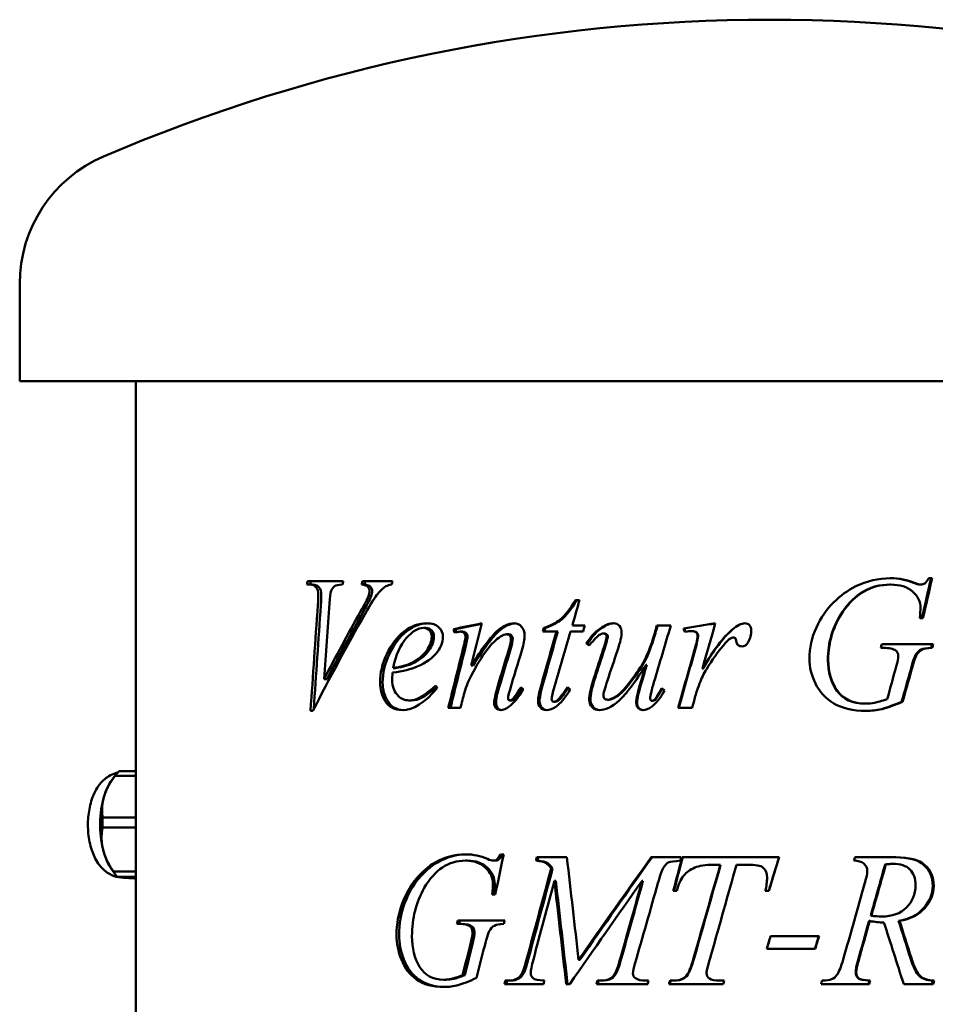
# Model space of a CAD drawing. Header units: millimetres. Extents: x 228 to 1032, y 240 to 651.
# Tile 3 of 4: x 656 to 872, y 418 to 651. Entities that reach past the tile are written whole.
import ezdxf

# ---------------------------------------------------------------- set-up
doc = ezdxf.new("R2010")
doc.units = ezdxf.units.MM
doc.header["$LTSCALE"] = 3
doc.layers.add('Widoczne (ISO)', color=7, linetype='Continuous', lineweight=50)

msp = doc.modelspace()

# ---------------------------------------------------------------- linework, layer by layer
at = {"layer": 'Widoczne (ISO)'}
for p, q in [((655.79, 565.25), (655.79, 588.25)), ((1010.79, 565.25), (655.79, 565.25)), ((683.29, 375.25), (683.29, 565.25)), ((732.39, 517.91), (723.94, 517.91)), ((744, 517.91), (736.93, 517.91)), ((867.35, 517.52), (867.58, 517.52)), ((871.74, 518.6), (870.96, 518.6)), ((723.79, 517.1), (724.34, 517.1)), ((725.07, 517.1), (724.34, 517.1)), ((737.37, 517.1), (736.73, 517.1)), ((861.69, 517.1), (861.88, 517.1)), ((868.85, 517.1), (869.08, 517.1)), ((738.96, 514.34), (738.33, 514.34)), ((788.3, 513.45), (787.36, 513.45)), ((868.8, 509.14), (869.58, 509.14)), ((751.9, 506.84), (751.36, 506.84)), ((758.98, 506.57), (758.48, 506.57)), ((760.63, 505.98), (760.15, 505.98)), ((779.64, 506), (782.82, 506)), ((780.21, 506.88), (779.85, 506.88)), ((783.15, 506), (782.82, 506)), ((786.18, 506), (789.16, 506)), ((789.52, 507.42), (786.59, 507.42)), ((793.83, 506.98), (793.56, 506.98)), ((806.26, 505.59), (806.08, 505.59)), ((809.9, 507.42), (806.59, 507.42)), ((813.04, 506.71), (812.9, 506.71)), ((814.92, 506.1), (814.8, 506.1)), ((816.03, 505.76), (815.92, 505.76)), ((771.49, 505.34), (771.08, 505.34)), ((790.18, 503.21), (789.89, 503.21)), ((794.3, 505.51), (794.04, 505.51)), ((824.79, 504.56), (824.73, 504.56)), ((825.4, 503.82), (825.34, 503.82)), ((859.59, 502.13), (860.19, 502.13)), ((871.98, 502.99), (859.83, 502.99)), ((871.51, 502.13), (871.77, 502.13)), ((744.77, 497.35), (744.17, 497.35)), ((763.11, 497.96), (762.64, 497.96)), ((804.23, 498.13), (804.03, 498.13)), ((817.46, 497.18), (817.36, 497.18)), ((728.54, 494.75), (727.84, 494.75)), ((748.49, 489.7), (747.92, 489.7)), ((772.22, 489.65), (771.81, 489.65)), ((772.73, 489.92), (772.33, 489.92)), ((782.53, 489.36), (782.19, 489.36)), ((783.75, 490.09), (783.42, 490.09)), ((795.22, 489.87), (794.96, 489.87)), ((805.61, 489.56), (805.43, 489.56)), ((864.53, 489.38), (864.74, 489.38)), ((724.63, 487.23), (725.19, 487.23)), ((757.23, 487.91), (760.1, 487.91)), ((811.62, 487.91), (814.97, 487.91)), ((855.86, 488.94), (856.01, 488.94)), ((679.34, 472.97), (683.29, 472.97)), ((677.59, 470.84), (678.42, 471.94)), ((678.36, 471.86), (683.29, 471.86)), ((675.43, 461.97), (683.29, 461.97)), ((675.39, 459.6), (683.29, 459.6)), ((770.35, 453.27), (769.62, 453.27)), ((785.3, 452.59), (778.19, 452.59)), ((812.26, 452.59), (805.27, 452.59)), ((812.26, 452.59), (812.26, 451.78)), ((835.55, 452.59), (812.58, 452.59)), ((863.12, 452.59), (853.48, 452.59)), ((677.59, 449.66), (678.42, 448.56)), ((761.79, 451.78), (761.31, 451.78)), ((768.31, 451.78), (767.87, 451.78)), ((778.36, 451.78), (777.99, 451.78)), ((781.93, 449.91), (781.58, 449.91)), ((819.9, 450.8), (821.61, 450.8)), ((821.69, 450.8), (821.61, 450.8)), ((825.43, 450.8), (827.9, 450.8)), ((827.94, 450.8), (827.9, 450.8)), ((860.6, 450.85), (860.78, 450.85)), ((862.23, 451.02), (862.42, 451.02)), ((677.95, 449.25), (683.29, 449.25)), ((678.89, 447.99), (683.29, 447.99)), ((680.34, 447.75), (680.6, 447.75)), ((782.68, 447), (782.34, 447)), ((803.31, 447), (803.11, 447)), ((767.61, 443.81), (768.34, 443.81)), ((810.49, 444.62), (811.29, 444.62)), ((832.26, 444.62), (833.07, 444.62)), ((857.2, 438.76), (857.36, 438.76)), ((859.64, 438.57), (859.82, 438.57)), ((759.28, 436.8), (759.81, 436.8)), ((770.58, 437.66), (759.49, 437.66)), ((760.3, 436.8), (759.81, 436.8)), ((762.93, 436.16), (762.46, 436.16)), ((856.81, 437.51), (856.97, 437.51)), ((863.82, 437.51), (864.03, 437.51)), ((844.97, 433.89), (833.51, 433.89)), ((832.61, 430.94), (844.07, 430.94)), ((775.92, 427.51), (775.54, 427.51)), ((788.38, 428.32), (788.08, 428.32)), ((854.16, 427.98), (854.3, 427.98)), ((761.11, 424.67), (760.63, 424.67)), ((774.58, 424.4), (774.18, 424.4)), ((756.66, 423.62), (756.15, 423.62)), ((770.53, 422.59), (779.75, 422.59)), ((771.29, 423.4), (770.73, 423.4)), ((771.7, 423.4), (771.29, 423.4)), ((785.14, 422.59), (786, 422.59)), ((792.3, 422.59), (804.43, 422.59)), ((793.1, 423.4), (792.51, 423.4)), ((793.37, 423.4), (793.1, 423.4)), ((795.82, 423.89), (795.57, 423.89)), ((804.62, 423.4), (804.12, 423.4)), ((809.47, 422.59), (822.3, 422.59)), ((810.3, 423.4), (809.71, 423.4)), ((810.45, 423.4), (810.3, 423.4)), ((813.05, 423.96), (812.92, 423.96)), ((822.54, 423.4), (821.54, 423.4)), ((845.46, 422.59), (856.85, 422.59)), ((854.28, 423.91), (854.42, 423.91)), ((856.91, 423.4), (857.07, 423.4)), ((865.01, 422.59), (871.99, 422.59)), ((871.97, 423.4), (872.23, 423.4))]:
    msp.add_line(p, q, dxfattribs=at)
for centre, radius, start, end in [((833.29, 250.75), 400, 66.7905, 113.2095), ((688.57, 588.25), 32.78, 113.2095, 180)]:
    msp.add_arc(centre, radius, start, end, dxfattribs=at)
for centre, major_axis, start_param, end_param in [((681.86, 460.25), (0, -13.8), 3.540349, 3.712468), ((680.71, 460.25), (0, 12.5), 0.560618, 1.008414), ((680.71, 460.25), (0, 12.5), 1.008414, 2.055612), ((681.86, 460.25), (0, -13.8), 4.587546, 4.759666), ((680.71, 460.25), (0, 12.5), 2.055612, 2.580975), ((681.86, 460.25), (0, -13.8), 5.634744, 5.806863)]:
    msp.add_ellipse(centre, major_axis=major_axis, ratio=0.469472, start_param=start_param, end_param=end_param, dxfattribs=at)
for points in [[(723.79, 517.1), (723.84, 517.37), (723.89, 517.64), (723.94, 517.91)], [(724.52, 517.1), (724.57, 517.37), (724.62, 517.64), (724.67, 517.91)], [(732.39, 517.91), (732.33, 517.64), (732.27, 517.37), (732.21, 517.1)], [(736.73, 517.1), (736.79, 517.37), (736.86, 517.64), (736.93, 517.91)], [(737.37, 517.1), (737.44, 517.37), (737.51, 517.64), (737.58, 517.91)], [(744, 517.91), (743.94, 517.64), (743.88, 517.37), (743.82, 517.1)], [(853.68, 516.69), (856.31, 517.96), (859.04, 518.6), (861.88, 518.6)], [(861.78, 518.6), (863.83, 518.59), (865.69, 518.23), (867.35, 517.52)], [(861.88, 518.6), (863.98, 518.6), (865.88, 518.24), (867.58, 517.52)], [(867.35, 517.52), (868.03, 517.24), (868.53, 517.1), (868.85, 517.1)], [(867.58, 517.52), (868.27, 517.24), (868.77, 517.1), (869.08, 517.1)], [(871.49, 518.6), (870.77, 515.45), (870.06, 512.29), (869.34, 509.14)], [(871.74, 518.6), (871.03, 515.45), (870.31, 512.29), (869.58, 509.14)], [(729.44, 515.41), (729.33, 515.09), (729.22, 514.16), (729.12, 512.64)], [(738.33, 514.34), (738.49, 514.79), (738.58, 515.19), (738.58, 515.54)], [(738.96, 514.34), (739.13, 514.79), (739.21, 515.19), (739.21, 515.54)], [(743.82, 517.1), (743.24, 517.04), (742.79, 516.9), (742.45, 516.69)], [(861.69, 517.1), (857.16, 517.1), (853.43, 514.96), (850.53, 510.66)], [(861.88, 517.1), (857.32, 517.1), (853.57, 514.96), (850.64, 510.66)], [(726.35, 512.2), (726.43, 513.48), (726.47, 514.34), (726.47, 514.78)], [(727.06, 512.2), (727.14, 513.48), (727.18, 514.34), (727.18, 514.78)], [(729.12, 512.64), (728.69, 506.68), (728.26, 500.72), (727.84, 494.75)], [(736.48, 510.73), (737.46, 512.46), (738.08, 513.67), (738.33, 514.34)], [(737.13, 510.73), (738.1, 512.46), (738.71, 513.67), (738.96, 514.34)], [(788.3, 513.45), (787.73, 511.44), (787.16, 509.43), (786.59, 507.42)], [(724.63, 487.23), (725.2, 495.55), (725.77, 503.88), (726.35, 512.2)], [(737.55, 510.19), (733.22, 502.54), (729.09, 494.88), (725.19, 487.23)], [(725.38, 487.6), (725.93, 495.8), (726.5, 504), (727.06, 512.2)], [(727.84, 494.75), (730.62, 500.08), (733.5, 505.41), (736.48, 510.73)], [(728.54, 494.75), (731.3, 500.08), (734.16, 505.41), (737.13, 510.73)], [(850.53, 510.66), (848.22, 507.26), (847.07, 503.45), (847.07, 499.24)], [(850.64, 510.66), (848.32, 507.26), (847.16, 503.45), (847.16, 499.24)], [(868.8, 509.14), (868.93, 510.25), (868.99, 511.07), (868.99, 511.59)], [(758.48, 506.57), (760.69, 507.02), (762.92, 507.48), (765.18, 507.94)], [(765.18, 507.94), (764.33, 504.61), (763.48, 501.29), (762.64, 497.96)], [(793.56, 506.98), (794.56, 507.62), (795.47, 507.94), (796.31, 507.94)], [(793.83, 506.98), (794.76, 507.59), (795.63, 507.9), (796.43, 507.94)], [(812.9, 506.71), (815.4, 507.12), (817.91, 507.53), (820.43, 507.94)], [(813.04, 506.71), (815.49, 507.12), (817.96, 507.52), (820.42, 507.92)], [(820.43, 507.94), (819.4, 504.35), (818.38, 500.76), (817.36, 497.18)], [(824.41, 506.44), (825.62, 507.44), (826.6, 507.94), (827.35, 507.94)], [(824.47, 506.44), (825.66, 507.43), (826.63, 507.93), (827.37, 507.94)], [(758.65, 505.76), (758.6, 506.03), (758.54, 506.3), (758.48, 506.57)], [(759.36, 505.88), (759.12, 505.84), (758.89, 505.8), (758.65, 505.76)], [(758.98, 506.57), (761.01, 506.99), (763.07, 507.42), (765.16, 507.84)], [(759.13, 505.84), (759.08, 506.08), (759.03, 506.32), (758.98, 506.57)], [(760.15, 505.98), (760, 505.98), (759.74, 505.94), (759.36, 505.88)], [(779.19, 493.21), (780.39, 497.47), (781.6, 501.74), (782.82, 506)], [(779.55, 493.21), (780.74, 497.47), (781.94, 501.74), (783.15, 506)], [(779.64, 506), (779.71, 506.3), (779.78, 506.59), (779.85, 506.88)], [(780, 506), (780.07, 506.3), (780.14, 506.59), (780.21, 506.88)], [(786.18, 506), (784.9, 501.66), (783.64, 497.33), (782.38, 492.99)], [(789.52, 507.42), (789.4, 506.95), (789.28, 506.48), (789.16, 506)], [(789.89, 503.21), (791.05, 504.92), (792.27, 506.18), (793.56, 506.98)], [(790.18, 503.21), (791.33, 504.92), (792.55, 506.18), (793.83, 506.98)], [(798.26, 505.73), (798.26, 504.93), (797.93, 503.52), (797.26, 501.49)], [(809.9, 507.42), (808.56, 502.96), (807.24, 498.5), (805.91, 494.04)], [(806.08, 505.59), (806.25, 506.2), (806.42, 506.81), (806.59, 507.42)], [(806.26, 505.59), (806.43, 506.2), (806.6, 506.81), (806.76, 507.42)], [(813.19, 505.9), (813.1, 506.17), (813, 506.44), (812.9, 506.71)], [(813.32, 505.92), (813.23, 506.19), (813.13, 506.45), (813.04, 506.71)], [(814.8, 506.1), (814.51, 506.1), (813.97, 506.03), (813.19, 505.9)], [(815.92, 505.76), (815.63, 505.99), (815.25, 506.1), (814.8, 506.1)], [(816.03, 505.76), (815.74, 505.99), (815.37, 506.1), (814.92, 506.1)], [(816.23, 505.07), (816.23, 505.35), (816.13, 505.58), (815.92, 505.76)], [(816.35, 505.07), (816.35, 505.35), (816.24, 505.58), (816.03, 505.76)], [(817.36, 497.18), (819.95, 501.59), (822.31, 504.68), (824.41, 506.44)], [(817.46, 497.18), (820.04, 501.59), (822.38, 504.68), (824.47, 506.44)], [(828.94, 506.25), (828.94, 505.28), (828.69, 504.36), (828.18, 503.48)], [(755.97, 504.73), (755.97, 503.5), (755.54, 502.33), (754.69, 501.22)], [(760.7, 501.79), (761.12, 503.44), (761.33, 504.43), (761.33, 504.78)], [(761.19, 501.79), (761.6, 503.44), (761.81, 504.43), (761.81, 504.78)], [(771.08, 505.34), (770.68, 505.34), (770.19, 505.16), (769.61, 504.8)], [(771.55, 501.76), (771.89, 502.87), (772.06, 503.73), (772.06, 504.34)], [(771.96, 501.76), (772.3, 502.87), (772.47, 503.73), (772.47, 504.34)], [(775.3, 505.05), (775.3, 504.16), (775.08, 503), (774.64, 501.54)], [(790.55, 502.72), (790.33, 502.88), (790.11, 503.04), (789.89, 503.21)], [(790.66, 502.85), (790.5, 502.97), (790.34, 503.09), (790.18, 503.21)], [(793.92, 501.81), (794.46, 503.44), (794.72, 504.47), (794.72, 504.87)], [(794.18, 501.81), (794.71, 503.44), (794.98, 504.47), (794.98, 504.87)], [(815.53, 501.66), (816, 503.26), (816.23, 504.4), (816.23, 505.07)], [(815.65, 501.66), (816.11, 503.26), (816.35, 504.4), (816.35, 505.07)], [(824.02, 504.38), (823.63, 504.17), (823.05, 503.59), (822.29, 502.64)], [(824.73, 504.56), (824.47, 504.56), (824.23, 504.5), (824.02, 504.38)], [(825.15, 504.38), (825.03, 504.5), (824.89, 504.56), (824.73, 504.56)], [(825.2, 504.38), (825.09, 504.5), (824.95, 504.56), (824.79, 504.56)], [(825.34, 503.82), (825.31, 504.1), (825.25, 504.29), (825.15, 504.38)], [(825.4, 503.82), (825.36, 504.1), (825.3, 504.29), (825.2, 504.38)], [(828.18, 503.48), (827.84, 502.81), (827.33, 502.47), (826.67, 502.47)], [(754.69, 501.22), (753.58, 499.77), (751.95, 498.59), (749.85, 497.69)], [(757.23, 487.91), (758.38, 492.54), (759.54, 497.16), (760.7, 501.79)], [(757.74, 487.91), (758.88, 492.54), (760.03, 497.16), (761.19, 501.79)], [(768.88, 492.86), (769.76, 495.83), (770.65, 498.8), (771.55, 501.76)], [(769.31, 492.86), (770.19, 495.83), (771.07, 498.8), (771.96, 501.76)], [(774.64, 501.54), (773.7, 498.46), (772.77, 495.38), (771.84, 492.3)], [(791.7, 494.97), (792.44, 497.25), (793.18, 499.53), (793.92, 501.81)], [(791.98, 494.97), (792.71, 497.25), (793.45, 499.53), (794.18, 501.81)], [(797.26, 501.49), (796.48, 499.14), (795.7, 496.79), (794.91, 494.43)], [(811.62, 487.91), (812.92, 492.5), (814.22, 497.08), (815.53, 501.66)], [(811.76, 487.91), (813.05, 492.5), (814.35, 497.08), (815.65, 501.66)], [(822.29, 502.64), (821.06, 501.21), (819.74, 499.34), (818.31, 497.03)], [(859.59, 502.13), (859.67, 502.42), (859.75, 502.7), (859.83, 502.99)], [(863.15, 501.49), (862.55, 501.92), (861.56, 502.13), (860.19, 502.13)], [(863.71, 500.27), (863.71, 500.81), (863.52, 501.21), (863.15, 501.49)], [(871.72, 502.99), (871.65, 502.7), (871.58, 502.42), (871.51, 502.13)], [(871.98, 502.99), (871.91, 502.7), (871.84, 502.42), (871.77, 502.13)], [(744.17, 497.35), (745.97, 497.59), (747.47, 498.02), (748.63, 498.62)], [(744.77, 497.35), (746.56, 497.59), (748.04, 498.02), (749.19, 498.62)], [(863.25, 497.72), (863.55, 498.78), (863.71, 499.63), (863.71, 500.27)], [(867.83, 500.44), (867.59, 500.05), (867.2, 498.89), (866.67, 496.96)], [(868.06, 500.44), (867.82, 500.05), (867.43, 498.89), (866.89, 496.96)], [(744.05, 496.27), (743.99, 495.54), (743.96, 494.92), (743.96, 494.43)], [(749.85, 497.69), (748.45, 497.09), (746.5, 496.61), (744.05, 496.27)], [(801.99, 491.12), (802.23, 492.14), (802.91, 494.47), (804.03, 498.13)], [(802.2, 491.12), (802.44, 492.14), (803.11, 494.47), (804.23, 498.13)], [(818.31, 497.03), (817.69, 496.05), (817.16, 494.95), (816.72, 493.72)], [(861.11, 490), (861.82, 492.57), (862.54, 495.14), (863.25, 497.72)], [(866.67, 496.96), (865.95, 494.43), (865.24, 491.91), (864.53, 489.38)], [(866.89, 496.96), (866.17, 494.43), (865.46, 491.91), (864.74, 489.38)], [(762.71, 495.68), (762.04, 494.42), (761.49, 493.05), (761.05, 491.57)], [(790.57, 489.87), (790.57, 490.99), (790.95, 492.68), (791.7, 494.97)], [(790.86, 489.87), (790.86, 490.99), (791.23, 492.68), (791.98, 494.97)], [(794.91, 494.43), (794.27, 492.52), (793.94, 491.31), (793.94, 490.81)], [(805.91, 494.04), (805.32, 492.05), (805.02, 490.79), (805.02, 490.27)], [(754.63, 492.59), (751.65, 489.13), (748.88, 487.4), (746.3, 487.4)], [(754.25, 493.23), (754.38, 493.02), (754.5, 492.81), (754.63, 492.59)], [(761.05, 491.57), (760.73, 490.35), (760.42, 489.13), (760.1, 487.91)], [(768.1, 489.21), (768.1, 489.93), (768.36, 491.15), (768.88, 492.86)], [(768.54, 489.21), (768.54, 489.93), (768.79, 491.15), (769.31, 492.86)], [(771.84, 492.3), (771.52, 491.24), (771.37, 490.59), (771.37, 490.36)], [(775.03, 492.33), (773.82, 490.4), (772.69, 489.03), (771.63, 488.23)], [(772.33, 489.92), (772.96, 490.53), (773.64, 491.47), (774.4, 492.74)], [(772.73, 489.92), (773.33, 490.5), (773.97, 491.38), (774.68, 492.56)], [(774.4, 492.74), (774.61, 492.6), (774.82, 492.46), (775.03, 492.33)], [(778.48, 489.56), (778.48, 490.36), (778.71, 491.57), (779.19, 493.21)], [(778.84, 489.56), (778.84, 490.36), (779.08, 491.57), (779.55, 493.21)], [(782.38, 492.99), (781.92, 491.5), (781.69, 490.54), (781.69, 490.09)], [(786.11, 492.28), (784.9, 490.32), (783.75, 488.95), (782.65, 488.18)], [(783.42, 490.09), (783.71, 490.39), (784.37, 491.3), (785.41, 492.82)], [(783.75, 490.09), (784.03, 490.38), (784.65, 491.23), (785.62, 492.65)], [(785.41, 492.82), (785.64, 492.64), (785.87, 492.46), (786.11, 492.28)], [(808.42, 492.06), (807.42, 490.26), (806.39, 488.96), (805.33, 488.16)], [(807.77, 492.57), (807.99, 492.4), (808.2, 492.23), (808.42, 492.06)], [(816.72, 493.72), (816.1, 492.06), (815.76, 491.05), (815.67, 490.71)], [(771.81, 489.65), (771.95, 489.65), (772.12, 489.74), (772.33, 489.92)], [(772.22, 489.65), (772.36, 489.65), (772.53, 489.74), (772.73, 489.92)], [(782.19, 489.36), (782.5, 489.36), (782.91, 489.6), (783.42, 490.09)], [(782.53, 489.36), (782.84, 489.36), (783.24, 489.6), (783.75, 490.09)], [(801.71, 489.14), (801.71, 489.65), (801.8, 490.31), (801.99, 491.12)], [(801.92, 489.14), (801.92, 489.65), (802.01, 490.31), (802.2, 491.12)], [(815.67, 490.71), (815.44, 489.78), (815.2, 488.84), (814.97, 487.91)], [(771.63, 488.23), (770.89, 487.68), (770.23, 487.4), (769.65, 487.4)], [(782.65, 488.18), (781.93, 487.66), (781.19, 487.4), (780.45, 487.4)], [(805.33, 488.16), (804.64, 487.65), (803.97, 487.4), (803.31, 487.4)], [(754.14, 451.36), (756.39, 452.64), (758.78, 453.27), (761.31, 453.27)], [(754.67, 451.36), (756.83, 452.59), (759.12, 453.23), (761.55, 453.27)], [(761.31, 453.27), (763.19, 453.27), (764.92, 452.91), (766.49, 452.19)], [(766.49, 452.19), (767.11, 451.92), (767.58, 451.78), (767.87, 451.78)], [(770.35, 453.27), (769.68, 450.12), (769.01, 446.97), (768.34, 443.81)], [(777.99, 451.78), (778.06, 452.05), (778.12, 452.32), (778.19, 452.59)], [(778.36, 451.78), (778.42, 452.05), (778.49, 452.32), (778.56, 452.59)], [(785.3, 452.59), (786.23, 444.5), (787.15, 436.41), (788.08, 428.32)], [(788.08, 428.32), (793.72, 436.41), (799.46, 444.5), (805.27, 452.59)], [(788.38, 428.32), (793.98, 436.41), (799.69, 444.5), (805.46, 452.59)], [(810.49, 444.62), (811.18, 447.28), (811.88, 449.93), (812.58, 452.59)], [(810.64, 444.62), (811.33, 447.28), (812.02, 449.93), (812.71, 452.59)], [(835.55, 452.59), (834.72, 449.93), (833.9, 447.28), (833.07, 444.62)], [(835.53, 452.59), (834.79, 450.17), (834.04, 447.75), (833.29, 445.33)], [(853.21, 451.78), (853.3, 452.05), (853.39, 452.32), (853.48, 452.59)], [(761.31, 451.78), (757.24, 451.78), (754.02, 449.63), (751.55, 445.33)], [(775.54, 427.51), (777.53, 434.98), (779.55, 442.45), (781.58, 449.91)], [(775.92, 427.51), (777.91, 434.98), (779.91, 442.45), (781.93, 449.91)], [(812.26, 451.78), (810.69, 451.66), (809.77, 451.55), (809.5, 451.43)], [(815.52, 429.5), (817.54, 436.6), (819.58, 443.7), (821.61, 450.8)], [(815.64, 429.5), (817.65, 436.6), (819.67, 443.7), (821.69, 450.8)], [(825.43, 450.8), (823.44, 443.73), (821.45, 436.66), (819.46, 429.6)], [(831.7, 450.18), (831.21, 450.59), (829.94, 450.8), (827.9, 450.8)], [(831.71, 450.18), (831.22, 450.59), (829.97, 450.8), (827.94, 450.8)], [(832.68, 447.73), (832.68, 448.81), (832.35, 449.63), (831.7, 450.18)], [(832.68, 447.73), (832.68, 448.81), (832.36, 449.63), (831.71, 450.18)], [(853.24, 451.78), (853.23, 451.78), (853.22, 451.78), (853.21, 451.78)], [(860.6, 450.85), (859.47, 446.82), (858.33, 442.79), (857.2, 438.76)], [(860.78, 450.85), (859.64, 446.82), (858.5, 442.79), (857.36, 438.76)], [(862.23, 451.02), (861.76, 451.02), (861.22, 450.96), (860.6, 450.85)], [(862.42, 451.02), (861.96, 451.02), (861.41, 450.96), (860.78, 450.85)], [(832.26, 444.62), (832.54, 445.78), (832.68, 446.82), (832.68, 447.73)], [(832.27, 444.62), (832.55, 445.78), (832.68, 446.82), (832.68, 447.73)], [(855.85, 446.56), (856.21, 447.77), (856.39, 448.71), (856.39, 449.38)], [(751.55, 445.33), (749.59, 441.93), (748.64, 438.13), (748.64, 433.91)], [(767.61, 443.81), (767.72, 444.92), (767.78, 445.74), (767.78, 446.26)], [(768.05, 443.81), (768.16, 444.92), (768.22, 445.74), (768.22, 446.26)], [(782.34, 447), (780.67, 440.81), (779.02, 434.61), (777.37, 428.42)], [(785.14, 422.59), (784.21, 430.72), (783.27, 438.86), (782.34, 447)], [(785.46, 422.59), (784.53, 430.72), (783.61, 438.86), (782.68, 447)], [(803.11, 447), (797.32, 438.86), (791.61, 430.72), (786, 422.59)], [(798.23, 429.6), (799.85, 435.4), (801.48, 441.2), (803.11, 447)], [(798.46, 429.6), (800.07, 435.4), (801.69, 441.2), (803.31, 447)], [(806.86, 446.46), (805.04, 440.11), (803.22, 433.76), (801.41, 427.41)], [(850.7, 428.42), (852.43, 434.47), (854.14, 440.51), (855.85, 446.56)], [(857.2, 438.76), (858.12, 438.63), (858.94, 438.57), (859.64, 438.57)], [(857.36, 438.76), (858.29, 438.63), (859.11, 438.57), (859.82, 438.57)], [(759.28, 436.8), (759.35, 437.09), (759.42, 437.37), (759.49, 437.66)], [(759.77, 436.8), (759.84, 437.09), (759.92, 437.37), (759.99, 437.66)], [(762.46, 436.16), (761.91, 436.59), (761.03, 436.8), (759.81, 436.8)], [(762.93, 436.16), (762.39, 436.59), (761.51, 436.8), (760.3, 436.8)], [(762.95, 434.94), (762.95, 435.48), (762.79, 435.89), (762.46, 436.16)], [(763.42, 434.94), (763.42, 435.48), (763.26, 435.89), (762.93, 436.16)], [(770.58, 437.66), (770.51, 437.37), (770.44, 437.09), (770.38, 436.8)], [(856.81, 437.51), (855.93, 434.33), (855.05, 431.16), (854.16, 427.98)], [(856.97, 437.51), (856.08, 434.33), (855.19, 431.16), (854.3, 427.98)], [(860.33, 437.17), (859.25, 437.15), (858.13, 437.27), (856.97, 437.51)], [(860.15, 437.17), (860.11, 437.17), (860.07, 437.17), (860.03, 437.17)], [(865.01, 422.59), (863.46, 427.45), (861.89, 432.31), (860.33, 437.17)], [(863.82, 437.51), (864.75, 434.58), (865.68, 431.65), (866.61, 428.71)], [(864.03, 437.51), (864.97, 434.58), (865.9, 431.65), (866.83, 428.71)], [(762.54, 432.39), (762.82, 433.45), (762.95, 434.3), (762.95, 434.94)], [(763.02, 432.39), (763.29, 433.45), (763.42, 434.3), (763.42, 434.94)], [(766.93, 435.11), (766.71, 434.72), (766.35, 433.56), (765.85, 431.63)], [(832.61, 430.94), (832.91, 431.92), (833.21, 432.91), (833.51, 433.89)], [(844.89, 433.89), (844.6, 432.91), (844.3, 431.92), (844, 430.94)], [(844.97, 433.89), (844.67, 432.91), (844.37, 431.92), (844.07, 430.94)], [(760.63, 424.67), (761.26, 427.24), (761.9, 429.82), (762.54, 432.39)], [(761.11, 424.67), (761.74, 427.24), (762.38, 429.82), (763.02, 432.39)], [(765.85, 431.63), (765.19, 429.11), (764.54, 426.58), (763.89, 424.06)], [(832.61, 430.94), (832.84, 431.69), (833.07, 432.43), (833.29, 433.17)], [(819.46, 429.6), (818.72, 427.21), (818.34, 425.74), (818.34, 425.18)], [(774.18, 424.4), (774.62, 424.87), (775.07, 425.91), (775.54, 427.51)], [(774.58, 424.4), (775.01, 424.87), (775.46, 425.91), (775.92, 427.51)], [(777.37, 428.42), (776.95, 426.85), (776.74, 425.79), (776.74, 425.23)], [(801.41, 427.41), (801.09, 426.43), (800.93, 425.67), (800.93, 425.11)], [(849.22, 424.74), (849.69, 425.45), (850.19, 426.67), (850.7, 428.42)], [(854.16, 427.98), (853.82, 426.9), (853.66, 425.99), (853.66, 425.26)], [(854.3, 427.98), (853.96, 426.9), (853.79, 425.99), (853.79, 425.26)], [(771.29, 423.4), (772.61, 423.4), (773.58, 423.73), (774.18, 424.4)], [(771.7, 423.4), (773.02, 423.4), (773.98, 423.73), (774.58, 424.4)], [(800.93, 425.11), (800.93, 424.6), (801.12, 424.22), (801.5, 423.96)], [(847.9, 423.74), (848.5, 423.98), (848.94, 424.32), (849.22, 424.74)], [(853.66, 425.26), (853.66, 424.69), (853.87, 424.24), (854.28, 423.91)], [(853.79, 425.26), (853.79, 424.69), (854, 424.24), (854.42, 423.91)], [(770.53, 422.59), (770.6, 422.86), (770.66, 423.13), (770.73, 423.4)], [(770.95, 422.59), (771.02, 422.86), (771.08, 423.13), (771.15, 423.4)], [(779.98, 423.4), (779.9, 423.13), (779.82, 422.86), (779.75, 422.59)], [(792.3, 422.59), (792.37, 422.86), (792.44, 423.13), (792.51, 423.4)], [(792.58, 422.59), (792.65, 422.86), (792.72, 423.13), (792.79, 423.4)], [(793.1, 423.4), (794.17, 423.4), (795, 423.56), (795.57, 423.89)], [(793.37, 423.4), (794.44, 423.4), (795.25, 423.56), (795.82, 423.89)], [(801.5, 423.96), (802.06, 423.58), (802.93, 423.4), (804.12, 423.4)], [(804.62, 423.4), (804.56, 423.13), (804.49, 422.86), (804.43, 422.59)], [(809.47, 422.59), (809.55, 422.86), (809.63, 423.13), (809.71, 423.4)], [(809.63, 422.59), (809.71, 422.86), (809.79, 423.13), (809.87, 423.4)], [(810.3, 423.4), (811.43, 423.4), (812.3, 423.58), (812.92, 423.96)], [(810.45, 423.4), (811.57, 423.4), (812.44, 423.58), (813.05, 423.96)], [(822.54, 423.4), (822.46, 423.13), (822.38, 422.86), (822.3, 422.59)], [(845.46, 422.59), (845.54, 422.86), (845.62, 423.13), (845.71, 423.4)], [(845.71, 423.4), (846.78, 423.44), (847.51, 423.56), (847.9, 423.74)], [(854.28, 423.91), (854.6, 423.68), (855.48, 423.51), (856.91, 423.4)], [(854.42, 423.91), (854.75, 423.68), (855.63, 423.51), (857.07, 423.4)], [(856.91, 423.4), (856.83, 423.13), (856.76, 422.86), (856.69, 422.59)], [(857.07, 423.4), (856.99, 423.13), (856.92, 422.86), (856.85, 422.59)], [(871.97, 423.4), (871.89, 423.13), (871.81, 422.86), (871.73, 422.59)], [(872.23, 423.4), (872.15, 423.13), (872.07, 422.86), (871.99, 422.59)]]:
    msp.add_open_spline(points, degree=3, dxfattribs=at)
for points, knots in [([(869.08, 517.1), (869.43, 517.1), (869.73, 517.19), (869.99, 517.36), (870.24, 517.53), (870.57, 517.95), (870.96, 518.6)], [0, 0, 0, 0, 1, 1, 1, 2, 2, 2, 2]), ([(726.47, 514.78), (726.47, 515.45), (726.3, 516), (725.95, 516.44), (725.61, 516.88), (725.07, 517.1), (724.34, 517.1)], [0, 0, 0, 0, 1, 1, 1, 2, 2, 2, 2]), ([(727.18, 514.78), (727.18, 515.45), (727.01, 516), (726.67, 516.44), (726.33, 516.88), (725.79, 517.1), (725.07, 517.1)], [0, 0, 0, 0, 1, 1, 1, 2, 2, 2, 2]), ([(732.21, 517.1), (731.26, 517.09), (730.61, 516.95), (730.27, 516.7), (729.93, 516.45), (729.65, 516.02), (729.44, 515.41)], [0, 0, 0, 0, 1, 1, 1, 2, 2, 2, 2]), ([(738.58, 515.54), (738.58, 515.93), (738.45, 516.27), (738.19, 516.57), (737.93, 516.86), (737.44, 517.04), (736.73, 517.1)], [0, 0, 0, 0, 1, 1, 1, 2, 2, 2, 2]), ([(739.21, 515.54), (739.21, 515.93), (739.08, 516.27), (738.82, 516.57), (738.56, 516.86), (738.08, 517.04), (737.37, 517.1)], [0, 0, 0, 0, 1, 1, 1, 2, 2, 2, 2]), ([(742.45, 516.69), (741.8, 516.3), (741.16, 515.71), (740.53, 514.94), (739.9, 514.16), (738.9, 512.58), (737.55, 510.19)], [0, 0, 0, 0, 1, 1, 1, 2, 2, 2, 2]), ([(842.71, 499.53), (842.71, 502.13), (843.25, 504.6), (844.34, 506.93), (845.42, 509.27), (846.78, 511.25), (848.4, 512.86), (850.03, 514.48), (851.79, 515.76), (853.68, 516.69)], [0, 0, 0, 0, 1, 1, 1, 2, 2, 2, 3, 3, 3, 3]), ([(868.99, 511.59), (868.99, 513.04), (868.36, 514.33), (867.11, 515.44), (865.85, 516.55), (864.11, 517.1), (861.88, 517.1)], [0, 0, 0, 0, 1, 1, 1, 2, 2, 2, 2]), ([(779.85, 506.88), (781.38, 507.33), (782.68, 507.99), (783.74, 508.87), (784.8, 509.75), (786.01, 511.28), (787.36, 513.45)], [0, 0, 0, 0, 1, 1, 1, 2, 2, 2, 2]), ([(780.21, 506.88), (781.72, 507.33), (783.01, 507.99), (784.07, 508.87), (785.13, 509.75), (786.33, 511.28), (787.67, 513.45)], [0, 0, 0, 0, 1, 1, 1, 2, 2, 2, 2]), ([(741.07, 493.92), (741.07, 496.12), (741.6, 498.38), (742.68, 500.67), (743.76, 502.97), (745.13, 504.75), (746.81, 506.03), (748.48, 507.3), (750.23, 507.94), (752.06, 507.94)], [0, 0, 0, 0, 1, 1, 1, 2, 2, 2, 3, 3, 3, 3]), ([(741.68, 493.92), (741.68, 496.12), (742.21, 498.38), (743.29, 500.67), (744.36, 502.97), (745.72, 504.75), (747.38, 506.03), (748.96, 507.24), (750.61, 507.87), (752.33, 507.93)], [0, 0, 0, 0, 1, 1, 1, 2, 2, 2, 2.950447, 2.950447, 2.950447, 2.950447]), ([(752.06, 507.94), (753.38, 507.94), (754.36, 507.62), (755.01, 506.98), (755.65, 506.34), (755.97, 505.59), (755.97, 504.73)], [0, 0, 0, 0, 1, 1, 1, 2, 2, 2, 2]), ([(762.64, 497.96), (765.24, 502.03), (767.26, 504.71), (768.68, 506), (770.09, 507.29), (771.47, 507.94), (772.8, 507.94)], [0, 0, 0, 0, 1, 1, 1, 2, 2, 2, 2]), ([(763.11, 497.96), (765.69, 502.03), (767.7, 504.71), (769.11, 506), (770.44, 507.22), (771.73, 507.86), (772.98, 507.93)], [0, 0, 0, 0, 1, 1, 1, 1.944419, 1.944419, 1.944419, 1.944419]), ([(772.8, 507.94), (773.52, 507.94), (774.11, 507.67), (774.59, 507.13), (775.06, 506.59), (775.3, 505.9), (775.3, 505.05)], [0, 0, 0, 0, 1, 1, 1, 2, 2, 2, 2]), ([(796.31, 507.94), (796.88, 507.94), (797.35, 507.73), (797.72, 507.31), (798.08, 506.9), (798.26, 506.37), (798.26, 505.73)], [0, 0, 0, 0, 1, 1, 1, 2, 2, 2, 2]), ([(827.35, 507.94), (827.84, 507.94), (828.23, 507.8), (828.51, 507.51), (828.8, 507.22), (828.94, 506.8), (828.94, 506.25)], [0, 0, 0, 0, 1, 1, 1, 2, 2, 2, 2]), ([(751.36, 506.84), (750.06, 506.84), (748.7, 506.03), (747.28, 504.43), (745.86, 502.83), (744.83, 500.47), (744.17, 497.35)], [0, 0, 0, 0, 1, 1, 1, 2, 2, 2, 2]), ([(753.3, 504.75), (753.3, 505.37), (753.13, 505.88), (752.79, 506.26), (752.45, 506.64), (751.97, 506.84), (751.36, 506.84)], [0, 0, 0, 0, 1, 1, 1, 2, 2, 2, 2]), ([(753.83, 504.75), (753.83, 505.37), (753.66, 505.88), (753.33, 506.26), (752.99, 506.64), (752.52, 506.84), (751.9, 506.84)], [0, 0, 0, 0, 1, 1, 1, 2, 2, 2, 2]), ([(761.33, 504.78), (761.33, 505.09), (761.21, 505.36), (760.98, 505.61), (760.75, 505.85), (760.47, 505.98), (760.15, 505.98)], [0, 0, 0, 0, 1, 1, 1, 2, 2, 2, 2]), ([(761.81, 504.78), (761.81, 505.09), (761.69, 505.36), (761.46, 505.61), (761.24, 505.85), (760.96, 505.98), (760.63, 505.98)], [0, 0, 0, 0, 1, 1, 1, 2, 2, 2, 2]), ([(794.96, 489.87), (795.45, 489.87), (796.09, 490.12), (796.88, 490.6), (797.68, 491.08), (798.73, 492.16), (800.05, 493.84), (801.38, 495.53), (802.47, 497.1), (803.34, 498.58), (804.2, 500.05), (805.12, 502.38), (806.08, 505.59)], [0, 0, 0, 0, 1, 1, 1, 2, 2, 2, 3, 3, 3, 4, 4, 4, 4]), ([(795.22, 489.87), (795.7, 489.87), (796.34, 490.12), (797.13, 490.6), (797.91, 491.08), (798.96, 492.16), (800.28, 493.84), (801.59, 495.53), (802.68, 497.1), (803.54, 498.58), (804.4, 500.05), (805.3, 502.38), (806.26, 505.59)], [0, 0, 0, 0, 1, 1, 1, 2, 2, 2, 3, 3, 3, 4, 4, 4, 4]), ([(748.63, 498.62), (750.16, 499.44), (751.34, 500.41), (752.12, 501.54), (752.9, 502.67), (753.3, 503.74), (753.3, 504.75)], [0, 0, 0, 0, 1, 1, 1, 2, 2, 2, 2]), ([(749.19, 498.62), (750.72, 499.44), (751.88, 500.41), (752.66, 501.54), (753.44, 502.67), (753.83, 503.74), (753.83, 504.75)], [0, 0, 0, 0, 1, 1, 1, 2, 2, 2, 2]), ([(769.61, 504.8), (768.54, 504.15), (767.44, 503.06), (766.3, 501.53), (765.16, 500), (763.96, 498.05), (762.71, 495.68)], [0, 0, 0, 0, 1, 1, 1, 2, 2, 2, 2]), ([(772.06, 504.34), (772.06, 504.63), (771.96, 504.87), (771.77, 505.06), (771.58, 505.25), (771.34, 505.34), (771.08, 505.34)], [0, 0, 0, 0, 1, 1, 1, 2, 2, 2, 2]), ([(772.47, 504.34), (772.47, 504.63), (772.37, 504.87), (772.18, 505.06), (771.99, 505.25), (771.76, 505.34), (771.49, 505.34)], [0, 0, 0, 0, 1, 1, 1, 2, 2, 2, 2]), ([(794.04, 505.51), (793.67, 505.51), (793.32, 505.4), (792.96, 505.18), (792.61, 504.96), (791.8, 504.14), (790.55, 502.72)], [0, 0, 0, 0, 1, 1, 1, 2, 2, 2, 2]), ([(794.72, 504.87), (794.72, 505.04), (794.65, 505.18), (794.51, 505.32), (794.37, 505.45), (794.21, 505.51), (794.04, 505.51)], [0, 0, 0, 0, 1, 1, 1, 2, 2, 2, 2]), ([(794.98, 504.87), (794.98, 505.04), (794.91, 505.18), (794.77, 505.32), (794.63, 505.45), (794.47, 505.51), (794.3, 505.51)], [0, 0, 0, 0, 1, 1, 1, 2, 2, 2, 2]), ([(826.67, 502.47), (826.32, 502.47), (826.03, 502.58), (825.8, 502.8), (825.56, 503.02), (825.41, 503.36), (825.34, 503.82)], [0, 0, 0, 0, 1, 1, 1, 2, 2, 2, 2]), ([(826.69, 502.47), (826.36, 502.48), (826.08, 502.59), (825.85, 502.8), (825.61, 503.02), (825.46, 503.36), (825.4, 503.82)], [0.020388, 0.020388, 0.020388, 0.020388, 1, 1, 1, 2, 2, 2, 2]), ([(871.51, 502.13), (870.41, 502.11), (869.61, 501.98), (869.12, 501.72), (868.62, 501.47), (868.19, 501.04), (867.83, 500.44)], [0, 0, 0, 0, 1, 1, 1, 2, 2, 2, 2]), ([(871.77, 502.13), (870.66, 502.11), (869.86, 501.98), (869.36, 501.72), (868.86, 501.47), (868.43, 501.04), (868.06, 500.44)], [0, 0, 0, 0, 1, 1, 1, 2, 2, 2, 2]), ([(856.06, 487.23), (852.94, 487.23), (850.4, 487.82), (848.45, 489), (846.5, 490.19), (845.05, 491.76), (844.12, 493.71), (843.18, 495.66), (842.71, 497.6), (842.71, 499.53)], [0, 0, 0, 0, 1, 1, 1, 2, 2, 2, 3, 3, 3, 3]), ([(847.07, 499.24), (847.07, 496.44), (847.79, 494.03), (849.22, 491.99), (850.66, 489.96), (852.88, 488.94), (855.86, 488.94)], [0, 0, 0, 0, 1, 1, 1, 2, 2, 2, 2]), ([(847.16, 499.24), (847.16, 496.44), (847.88, 494.03), (849.33, 491.99), (850.77, 489.96), (853.01, 488.94), (856.01, 488.94)], [0, 0, 0, 0, 1, 1, 1, 2, 2, 2, 2]), ([(804.03, 498.13), (801.49, 494.03), (799.36, 491.22), (797.66, 489.69), (795.95, 488.16), (794.39, 487.4), (792.97, 487.4)], [0, 0, 0, 0, 1, 1, 1, 2, 2, 2, 2]), ([(746.3, 487.4), (744.54, 487.4), (743.24, 488.08), (742.37, 489.43), (741.5, 490.79), (741.07, 492.28), (741.07, 493.92)], [0, 0, 0, 0, 1, 1, 1, 2, 2, 2, 2]), ([(746.58, 487.41), (744.98, 487.48), (743.79, 488.16), (742.98, 489.43), (742.11, 490.79), (741.68, 492.28), (741.68, 493.92)], [0.057899, 0.057899, 0.057899, 0.057899, 1, 1, 1, 2, 2, 2, 2]), ([(743.96, 494.43), (743.96, 493.13), (744.34, 492.01), (745.1, 491.09), (745.87, 490.16), (746.81, 489.7), (747.92, 489.7)], [0, 0, 0, 0, 1, 1, 1, 2, 2, 2, 2]), ([(747.92, 489.7), (748.81, 489.7), (749.67, 489.92), (750.5, 490.35), (751.33, 490.79), (752.57, 491.75), (754.25, 493.23)], [0, 0, 0, 0, 1, 1, 1, 2, 2, 2, 2]), ([(748.49, 489.7), (749.37, 489.7), (750.22, 489.92), (751.05, 490.35), (751.82, 490.75), (752.94, 491.61), (754.43, 492.93)], [0, 0, 0, 0, 1, 1, 1, 1.929518, 1.929518, 1.929518, 1.929518]), ([(805.43, 489.56), (805.62, 489.56), (805.83, 489.66), (806.06, 489.87), (806.28, 490.09), (806.85, 490.99), (807.77, 492.57)], [0, 0, 0, 0, 1, 1, 1, 2, 2, 2, 2]), ([(805.61, 489.56), (805.81, 489.56), (806.01, 489.66), (806.24, 489.87), (806.46, 490.08), (807, 490.95), (807.89, 492.48)], [0, 0, 0, 0, 1, 1, 1, 1.980415, 1.980415, 1.980415, 1.980415]), ([(769.65, 487.4), (769.18, 487.4), (768.8, 487.56), (768.52, 487.89), (768.24, 488.22), (768.1, 488.66), (768.1, 489.21)], [0, 0, 0, 0, 1, 1, 1, 2, 2, 2, 2]), ([(769.86, 487.41), (769.49, 487.45), (769.19, 487.61), (768.96, 487.89), (768.68, 488.22), (768.54, 488.66), (768.54, 489.21)], [0.156189, 0.156189, 0.156189, 0.156189, 1, 1, 1, 2, 2, 2, 2]), ([(771.37, 490.36), (771.37, 490.17), (771.42, 490), (771.51, 489.86), (771.61, 489.72), (771.71, 489.65), (771.81, 489.65)], [0, 0, 0, 0, 1, 1, 1, 2, 2, 2, 2]), ([(780.45, 487.4), (779.86, 487.4), (779.39, 487.6), (779.03, 488), (778.66, 488.4), (778.48, 488.92), (778.48, 489.56)], [0, 0, 0, 0, 1, 1, 1, 2, 2, 2, 2]), ([(780.63, 487.4), (780.13, 487.44), (779.72, 487.64), (779.39, 488), (779.02, 488.4), (778.84, 488.92), (778.84, 489.56)], [0.096139, 0.096139, 0.096139, 0.096139, 1, 1, 1, 2, 2, 2, 2]), ([(781.69, 490.09), (781.69, 489.87), (781.74, 489.69), (781.84, 489.56), (781.94, 489.42), (782.05, 489.36), (782.19, 489.36)], [0, 0, 0, 0, 1, 1, 1, 2, 2, 2, 2]), ([(792.97, 487.4), (792.3, 487.4), (791.73, 487.63), (791.27, 488.1), (790.8, 488.56), (790.57, 489.16), (790.57, 489.87)], [0, 0, 0, 0, 1, 1, 1, 2, 2, 2, 2]), ([(793.12, 487.4), (792.5, 487.43), (791.98, 487.66), (791.55, 488.1), (791.09, 488.56), (790.86, 489.16), (790.86, 489.87)], [0.061776, 0.061776, 0.061776, 0.061776, 1, 1, 1, 2, 2, 2, 2]), ([(793.94, 490.81), (793.94, 490.51), (794.03, 490.28), (794.22, 490.12), (794.4, 489.96), (794.65, 489.87), (794.96, 489.87)], [0, 0, 0, 0, 1, 1, 1, 2, 2, 2, 2]), ([(805.02, 490.27), (805.02, 490.02), (805.06, 489.84), (805.13, 489.73), (805.2, 489.61), (805.3, 489.56), (805.43, 489.56)], [0, 0, 0, 0, 1, 1, 1, 2, 2, 2, 2]), ([(864.53, 489.38), (862.56, 488.52), (860.96, 487.94), (859.75, 487.66), (858.56, 487.38), (857.3, 487.23), (855.98, 487.23)], [0, 0, 0, 0, 1, 1, 1, 1.982405, 1.982405, 1.982405, 1.982405]), ([(856.01, 488.94), (856.75, 488.94), (857.46, 489.01), (858.12, 489.14), (858.78, 489.27), (859.78, 489.56), (861.11, 490)], [0, 0, 0, 0, 1, 1, 1, 2, 2, 2, 2]), ([(864.74, 489.38), (862.76, 488.52), (861.15, 487.94), (859.93, 487.66), (858.71, 487.37), (857.42, 487.23), (856.06, 487.23)], [0, 0, 0, 0, 1, 1, 1, 2, 2, 2, 2]), ([(803.31, 487.4), (802.83, 487.4), (802.44, 487.56), (802.15, 487.89), (801.85, 488.22), (801.71, 488.63), (801.71, 489.14)], [0, 0, 0, 0, 1, 1, 1, 2, 2, 2, 2]), ([(803.42, 487.4), (802.98, 487.42), (802.63, 487.58), (802.36, 487.89), (802.06, 488.22), (801.92, 488.63), (801.92, 489.14)], [0.066694, 0.066694, 0.066694, 0.066694, 1, 1, 1, 2, 2, 2, 2]), ([(680.34, 447.75), (679.57, 447.75), (678.8, 447.89), (677.36, 448.41), (676.7, 448.8), (675.41, 449.81), (674.85, 450.46), (673.7, 452.13), (673.22, 453.18), (672.43, 455.54), (672.17, 456.87), (671.91, 459.51), (671.91, 460.82), (672.14, 463.38), (672.36, 464.64), (673.12, 467.11), (673.64, 468.32), (674.79, 469.94), (675.19, 470.41), (676.39, 471.52), (677.33, 472.13), (678.63, 472.52), (678.8, 472.57), (678.97, 472.6)], [3.141593, 3.141593, 3.141593, 3.141593, 3.309219, 3.309219, 3.493943, 3.493943, 3.737057, 3.737057, 4.095976, 4.095976, 4.509181, 4.509181, 4.898252, 4.898252, 5.286737, 5.286737, 5.697658, 5.697658, 5.874951, 5.874951, 6.143163, 6.143163, 6.182618, 6.182618, 6.182618, 6.182618]), ([(767.87, 451.78), (768.2, 451.78), (768.48, 451.86), (768.71, 452.03), (768.95, 452.21), (769.25, 452.62), (769.62, 453.27)], [0, 0, 0, 0, 1, 1, 1, 2, 2, 2, 2]), ([(768.31, 451.78), (768.63, 451.78), (768.91, 451.86), (769.14, 452.03), (769.38, 452.21), (769.68, 452.62), (770.04, 453.27)], [0, 0, 0, 0, 1, 1, 1, 2, 2, 2, 2]), ([(862.92, 452.59), (866.12, 452.59), (868.4, 451.97), (869.79, 450.74), (871.18, 449.5), (871.88, 447.87), (871.88, 445.85)], [0, 0, 0, 0, 1, 1, 1, 2, 2, 2, 2]), ([(863.12, 452.59), (866.34, 452.59), (868.63, 451.97), (870.04, 450.74), (871.44, 449.5), (872.13, 447.87), (872.13, 445.85)], [0, 0, 0, 0, 1, 1, 1, 2, 2, 2, 2]), ([(744.99, 434.2), (744.99, 436.8), (745.43, 439.27), (746.32, 441.61), (747.2, 443.94), (748.32, 445.92), (749.67, 447.54), (751.03, 449.16), (752.52, 450.43), (754.14, 451.36)], [0, 0, 0, 0, 1, 1, 1, 2, 2, 2, 3, 3, 3, 3]), ([(745.58, 434.2), (745.58, 436.8), (746.02, 439.27), (746.9, 441.61), (747.77, 443.94), (748.88, 445.92), (750.23, 447.54), (751.58, 449.16), (753.05, 450.43), (754.67, 451.36)], [0, 0, 0, 0, 1, 1, 1, 2, 2, 2, 3, 3, 3, 3]), ([(767.78, 446.26), (767.78, 447.72), (767.2, 449), (766.05, 450.11), (764.89, 451.22), (763.31, 451.78), (761.31, 451.78)], [0, 0, 0, 0, 1, 1, 1, 2, 2, 2, 2]), ([(768.22, 446.26), (768.22, 447.72), (767.64, 449), (766.5, 450.11), (765.35, 451.22), (763.77, 451.78), (761.79, 451.78)], [0, 0, 0, 0, 1, 1, 1, 2, 2, 2, 2]), ([(781.58, 449.91), (781.12, 450.57), (780.69, 451.01), (780.27, 451.24), (779.86, 451.47), (779.1, 451.65), (777.99, 451.78)], [0, 0, 0, 0, 1, 1, 1, 2, 2, 2, 2]), ([(781.93, 449.91), (781.47, 450.57), (781.04, 451.01), (780.63, 451.24), (780.22, 451.47), (779.46, 451.65), (778.36, 451.78)], [0, 0, 0, 0, 1, 1, 1, 2, 2, 2, 2]), ([(809.5, 451.43), (809.01, 451.22), (808.57, 450.79), (808.17, 450.15), (807.76, 449.5), (807.33, 448.27), (806.86, 446.46)], [0, 0, 0, 0, 1, 1, 1, 2, 2, 2, 2]), ([(819.9, 450.8), (818.11, 450.8), (816.67, 450.58), (815.58, 450.14), (814.48, 449.69), (813.6, 449.05), (812.93, 448.21), (812.26, 447.37), (811.71, 446.17), (811.29, 444.62)], [0, 0, 0, 0, 1, 1, 1, 2, 2, 2, 3, 3, 3, 3]), ([(856.39, 449.38), (856.39, 450.05), (856.11, 450.62), (855.56, 451.09), (855.01, 451.57), (854.23, 451.79), (853.21, 451.78)], [0, 0, 0, 0, 1, 1, 1, 2, 2, 2, 2]), ([(867.81, 445.94), (867.81, 447.58), (867.36, 448.83), (866.47, 449.71), (865.58, 450.58), (864.23, 451.02), (862.42, 451.02)], [0, 0, 0, 0, 1, 1, 1, 2, 2, 2, 2]), ([(859.82, 438.57), (862.3, 438.57), (864.24, 439.27), (865.67, 440.69), (867.1, 442.1), (867.81, 443.85), (867.81, 445.94)], [0, 0, 0, 0, 1, 1, 1, 2, 2, 2, 2]), ([(871.88, 445.85), (871.88, 443.92), (871.16, 442.15), (869.73, 440.55), (868.3, 438.95), (866.34, 437.94), (863.82, 437.51)], [0, 0, 0, 0, 1, 1, 1, 2, 2, 2, 2]), ([(872.13, 445.85), (872.13, 443.92), (871.42, 442.15), (869.98, 440.55), (868.53, 438.95), (866.56, 437.94), (864.03, 437.51)], [0, 0, 0, 0, 1, 1, 1, 2, 2, 2, 2]), ([(770.38, 436.8), (769.34, 436.79), (768.59, 436.65), (768.13, 436.4), (767.66, 436.14), (767.26, 435.72), (766.93, 435.11)], [0, 0, 0, 0, 1, 1, 1, 2, 2, 2, 2]), ([(756.19, 421.9), (753.48, 421.9), (751.34, 422.49), (749.71, 423.68), (748.08, 424.86), (746.9, 426.43), (746.14, 428.38), (745.37, 430.34), (744.99, 432.28), (744.99, 434.2)], [0, 0, 0, 0, 1, 1, 1, 2, 2, 2, 3, 3, 3, 3]), ([(756.43, 421.9), (753.87, 421.94), (751.83, 422.53), (750.27, 423.68), (748.65, 424.86), (747.48, 426.43), (746.72, 428.38), (745.96, 430.34), (745.58, 432.28), (745.58, 434.2)], [0.033876, 0.033876, 0.033876, 0.033876, 1, 1, 1, 2, 2, 2, 3, 3, 3, 3]), ([(748.64, 433.91), (748.64, 431.12), (749.23, 428.7), (750.45, 426.67), (751.66, 424.63), (753.54, 423.62), (756.15, 423.62)], [0, 0, 0, 0, 1, 1, 1, 2, 2, 2, 2]), ([(795.57, 423.89), (796.01, 424.11), (796.41, 424.56), (796.76, 425.22), (797.12, 425.88), (797.61, 427.34), (798.23, 429.6)], [0, 0, 0, 0, 1, 1, 1, 2, 2, 2, 2]), ([(795.82, 423.89), (796.26, 424.11), (796.65, 424.56), (797.01, 425.22), (797.36, 425.88), (797.85, 427.34), (798.46, 429.6)], [0, 0, 0, 0, 1, 1, 1, 2, 2, 2, 2]), ([(812.92, 423.96), (813.34, 424.2), (813.72, 424.65), (814.07, 425.31), (814.42, 425.96), (814.9, 427.36), (815.52, 429.5)], [0, 0, 0, 0, 1, 1, 1, 2, 2, 2, 2]), ([(813.05, 423.96), (813.47, 424.2), (813.85, 424.65), (814.2, 425.31), (814.54, 425.96), (815.02, 427.36), (815.64, 429.5)], [0, 0, 0, 0, 1, 1, 1, 2, 2, 2, 2]), ([(866.61, 428.71), (867.3, 426.56), (867.99, 425.15), (868.67, 424.5), (869.35, 423.84), (870.45, 423.48), (871.97, 423.4)], [0, 0, 0, 0, 1, 1, 1, 2, 2, 2, 2]), ([(866.83, 428.71), (867.53, 426.56), (868.22, 425.15), (868.91, 424.5), (869.59, 423.84), (870.7, 423.48), (872.23, 423.4)], [0, 0, 0, 0, 1, 1, 1, 2, 2, 2, 2]), ([(756.15, 423.62), (756.79, 423.62), (757.4, 423.68), (757.98, 423.81), (758.56, 423.94), (759.44, 424.23), (760.63, 424.67)], [0, 0, 0, 0, 1, 1, 1, 2, 2, 2, 2]), ([(763.89, 424.06), (762.09, 423.19), (760.66, 422.62), (759.58, 422.33), (758.5, 422.04), (757.37, 421.9), (756.19, 421.9)], [0, 0, 0, 0, 1, 1, 1, 2, 2, 2, 2]), ([(756.66, 423.62), (757.3, 423.62), (757.91, 423.68), (758.49, 423.81), (759.06, 423.94), (759.93, 424.23), (761.11, 424.67)], [0, 0, 0, 0, 1, 1, 1, 2, 2, 2, 2]), ([(776.74, 425.23), (776.74, 424.69), (776.92, 424.28), (777.28, 423.98), (777.65, 423.69), (778.54, 423.49), (779.98, 423.4)], [0, 0, 0, 0, 1, 1, 1, 2, 2, 2, 2]), ([(818.34, 425.18), (818.34, 424.66), (818.58, 424.23), (819.05, 423.9), (819.52, 423.56), (820.35, 423.4), (821.54, 423.4)], [0, 0, 0, 0, 1, 1, 1, 2, 2, 2, 2])]:
    msp.add_open_spline(points, degree=3, knots=knots, dxfattribs=at)
for points, weights in [([(678.36, 471.86), (676.44, 469.27), (675.75, 466.92)], [1.43758603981, 1.51234051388, 1.51234051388]), ([(675.75, 466.92), (675.05, 464.56), (675.43, 461.97)], [1.51234051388, 1.51234051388, 1.43758603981]), ([(675.52, 454.42), (674.91, 456.88), (675.39, 459.6)], [1.51234051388, 1.51234051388, 1.43758603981]), ([(677.95, 449.25), (676.13, 451.97), (675.52, 454.42)], [1.43758603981, 1.51234051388, 1.51234051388]), ([(678.89, 447.99), (679.18, 447.87), (680.48, 447.76)], [1.43758603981, 1.51234051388, 1.51234051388]), ([(680.48, 447.76), (681.51, 447.67), (683.29, 447.58)], [1.51234051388, 1.51234051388, 1.46618078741])]:
    msp.add_rational_spline(points, weights, degree=2, dxfattribs=at)

doc.saveas('drawing.dxf')
